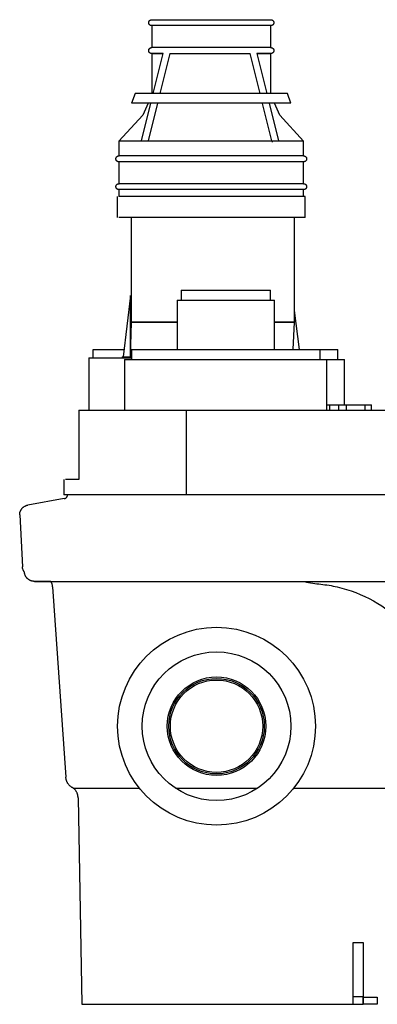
# Model space of a CAD drawing. Header units: millimetres. Extents: x -236 to 281, y 0 to 495.
# Tile 1 of 2: x -236 to -56, y 0 to 495. Entities that reach past the tile are written whole.
import ezdxf

# ---------------------------------------------------------------- set-up
doc = ezdxf.new("R2010")
doc.units = ezdxf.units.MM
doc.layers.add('Material 2', color=251, linetype='Continuous', true_color=0x505050)
doc.layers.add('Material 3', color=7, linetype='Continuous', true_color=0xe6e6e6)

msp = doc.modelspace()

# ---------------------------------------------------------------- linework, layer by layer
at = {"layer": 'Material 2'}
for p, q in [((-81.5, 301.67), (-80.01, 301.67)), ((-80.01, 301.67), (-75.48, 301.67)), ((-80.01, 298.93), (-80.01, 301.67)), ((-75.52, 301.67), (-73.59, 301.67)), ((-75.48, 298.93), (-75.48, 301.67)), ((-73.59, 301.67), (-71.56, 301.67)), ((-71.56, 301.67), (-62.25, 301.67)), ((-71.56, 298.93), (-71.56, 301.67)), ((-62.25, 301.67), (-59.08, 301.67)), ((-62.22, 298.93), (-62.22, 301.67)), ((-59.08, 298.93), (-59.08, 301.67))]:
    msp.add_line(p, q, dxfattribs=at)
at = {"layer": 'Material 3'}
for p, q in [((-169.66, 495.4), (-109.69, 495.4)), ((-169.66, 492.4), (-169.66, 481.37)), ((-109.79, 492.4), (-169.58, 492.4)), ((-109.69, 481.37), (-109.69, 492.4)), ((-109.79, 481.37), (-169.59, 481.37)), ((-169.66, 478.37), (-169.66, 458.3)), ((-163.92, 478.37), (-169.66, 478.37)), ((-168.88, 458.3), (-163.91, 478.37)), ((-160.56, 478.37), (-165.53, 458.3)), ((-160.56, 478.37), (-120.09, 478.37)), ((-115.12, 458.3), (-120.09, 478.37)), ((-116.73, 478.37), (-111.76, 458.3)), ((-109.69, 478.37), (-116.73, 478.37)), ((-109.69, 458.3), (-109.69, 478.37)), ((-178.05, 458.3), (-179.76, 453.32)), ((-139.68, 458.3), (-178.05, 458.3)), ((-101.31, 458.3), (-139.68, 458.3)), ((-99.6, 453.32), (-101.31, 458.3)), ((-139.68, 453.32), (-179.76, 453.32)), ((-174.76, 434.58), (-170.12, 453.3)), ((-171.47, 453.32), (-174.12, 447.37)), ((-166.77, 453.3), (-171.4, 434.59)), ((-99.6, 453.32), (-139.68, 453.32)), ((-109.2, 434.39), (-113.88, 453.3)), ((-110.52, 453.3), (-105.9, 434.65)), ((-105.23, 447.37), (-107.89, 453.32)), ((-174.12, 447.37), (-186.16, 434.34)), ((-93.2, 434.34), (-105.23, 447.37)), ((-186.16, 434.34), (-186.16, 426.88)), ((-93.2, 434.34), (-186.16, 434.34)), ((-109.14, 434.16), (-109.18, 434.34)), ((-109.17, 434.2), (-109.14, 434.16)), ((-109.14, 434.16), (-108.72, 434.16)), ((-93.2, 426.88), (-93.2, 434.34)), ((-93.2, 426.88), (-186.16, 426.88)), ((-186.16, 423.88), (-186.16, 412.88)), ((-93.2, 423.88), (-186.16, 423.88)), ((-93.2, 412.88), (-93.2, 423.88)), ((-93.2, 412.88), (-186.16, 412.88)), ((-186.96, 406.38), (-186.96, 395.9)), ((-186.16, 409.88), (-186.16, 406.38)), ((-93.2, 409.88), (-186.16, 409.88)), ((-92.4, 406.38), (-186.16, 406.38)), ((-93.2, 406.38), (-93.2, 409.88)), ((-92.4, 395.9), (-92.4, 406.38)), ((-92.4, 395.9), (-186.16, 395.9)), ((-179.87, 343.13), (-179.87, 395.9)), ((-97.73, 343.13), (-97.73, 395.9)), ((-154.89, 359.33), (-154.89, 354.33)), ((-154.89, 359.33), (-132.39, 359.33)), ((-132.39, 359.33), (-109.88, 359.33)), ((-109.88, 354.33), (-109.88, 359.33)), ((-180.26, 356.63), (-184.06, 325.74)), ((-180.26, 328.35), (-180.26, 356.63)), ((-156.89, 354.33), (-156.89, 329.4)), ((-156.89, 354.33), (-132.39, 354.33)), ((-132.39, 354.33), (-107.88, 354.33)), ((-107.88, 329.4), (-107.88, 354.33)), ((-95.31, 329.4), (-97.73, 349.13)), ((-180.33, 325.69), (-179.87, 343.13)), ((-156.9, 343.13), (-179.87, 343.13)), ((-179.87, 343.13), (-156.9, 343.13)), ((-97.73, 343.13), (-107.85, 343.13)), ((-107.85, 343.13), (-97.73, 343.13)), ((-98.52, 329.4), (-97.73, 343.13)), ((-199.29, 329.33), (-199.29, 325.33)), ((-183.62, 329.33), (-199.29, 329.33)), ((-180.23, 329.33), (-180.27, 329.33)), ((-179.84, 329.4), (-179.84, 324.4)), ((-179.84, 329.4), (-132.39, 329.4)), ((-132.39, 329.4), (-84.94, 329.4)), ((-84.94, 324.4), (-84.94, 329.4)), ((-84.91, 329.4), (-75.98, 329.4)), ((-75.98, 324.4), (-75.98, 329.4)), ((-201.31, 325.33), (-201.31, 298.93)), ((-201.31, 325.33), (-179.84, 325.33)), ((-184.5, 325.69), (-184.5, 325.33)), ((-184.5, 325.69), (-179.86, 325.69)), ((-184.06, 325.74), (-180.33, 325.74)), ((-183.27, 324.4), (-183.27, 298.93)), ((-183.27, 324.4), (-132.39, 324.4)), ((-132.39, 324.4), (-81.5, 324.4)), ((-81.5, 324.4), (-72.55, 324.4)), ((-81.5, 298.93), (-81.5, 324.4)), ((-72.55, 301.67), (-72.55, 324.4)), ((-206.26, 298.93), (-192.36, 298.93)), ((-206.26, 298.93), (-206.26, 264.11)), ((-192.36, 298.93), (-152.19, 298.93)), ((-152.19, 298.93), (196.84, 298.93)), ((-152.19, 256.38), (-152.19, 298.93)), ((-213.81, 264.11), (-213.81, 256.38)), ((-206.26, 264.11), (-213.05, 264.11)), ((-213.66, 254.42), (-232.06, 251.18)), ((-192.36, 256.38), (-213.81, 256.38)), ((-152.19, 256.38), (-192.36, 256.38)), ((196.84, 256.38), (-152.19, 256.38)), ((-236.1, 246.2), (-234.73, 220.19)), ((-219.55, 210.02), (-212.87, 114.22)), ((-209.09, 108.77), (-187.47, 108.77)), ((-187.47, 108.77), (-175.87, 108.77)), ((-157.65, 108.77), (-151.6, 108.77)), ((-151.6, 108.77), (-116.44, 108.77)), ((-98.2, 108.77), (-42.79, 108.77)), ((-206.7, 103.86), (-204.89, 0)), ((-68.29, 4), (-68.29, 31.1)), ((-68.29, 31.1), (-63.25, 31.1)), ((-63.25, 31.1), (-63.25, 4)), ((-204.89, 0), (-183.36, 0)), ((-183.36, 0), (-150.97, 0)), ((-150.97, 0), (-68.39, 0)), ((-68.29, 0), (-68.29, 4)), ((-68.29, 4), (-63.25, 4)), ((-68.29, 0), (-63.25, 0)), ((-63.25, 4), (-63.25, 0)), ((-63.25, 3.56), (-56.11, 3.56)), ((-63.25, 0), (-63.25, 3.56)), ((-56.11, 0), (-63.25, 0)), ((-56.11, 3.56), (-56.11, 0))]:
    msp.add_line(p, q, dxfattribs=at)
at = {"layer": 'Material 3', "flags": 128}
for points in [[(-169.66, 492.4), (-169.72, 492.4), (-169.78, 492.41), (-169.84, 492.41), (-169.9, 492.42), (-169.96, 492.43), (-170.02, 492.44), (-170.08, 492.46), (-170.14, 492.48), (-170.19, 492.5), (-170.25, 492.52), (-170.3, 492.54), (-170.36, 492.57), (-170.41, 492.6), (-170.46, 492.63), (-170.51, 492.66), (-170.56, 492.7), (-170.61, 492.74), (-170.65, 492.77), (-170.7, 492.81), (-170.74, 492.86), (-170.78, 492.9), (-170.82, 492.95), (-170.86, 492.99), (-170.89, 493.04), (-170.93, 493.09), (-170.96, 493.14), (-170.99, 493.19), (-171.01, 493.25), (-171.04, 493.3), (-171.06, 493.36), (-171.08, 493.41), (-171.1, 493.47), (-171.12, 493.53), (-171.13, 493.59), (-171.14, 493.65), (-171.15, 493.71), (-171.16, 493.77), (-171.16, 493.82), (-171.16, 493.88), (-171.16, 493.94), (-171.16, 494), (-171.15, 494.06), (-171.15, 494.12), (-171.14, 494.18), (-171.12, 494.24), (-171.11, 494.3), (-171.09, 494.36), (-171.07, 494.41), (-171.05, 494.47), (-171.03, 494.52), (-171, 494.58), (-170.97, 494.63), (-170.94, 494.68), (-170.91, 494.73), (-170.88, 494.78), (-170.84, 494.83), (-170.8, 494.88), (-170.76, 494.92), (-170.72, 494.97), (-170.68, 495.01), (-170.63, 495.05), (-170.58, 495.08), (-170.54, 495.12), (-170.49, 495.15), (-170.44, 495.19), (-170.38, 495.22), (-170.33, 495.24), (-170.28, 495.27), (-170.22, 495.29), (-170.17, 495.31), (-170.11, 495.33), (-170.05, 495.35), (-169.99, 495.36), (-169.93, 495.38), (-169.88, 495.39), (-169.82, 495.39), (-169.76, 495.4), (-169.7, 495.4), (-169.66, 495.4)], [(-109.69, 495.4), (-109.63, 495.4), (-109.57, 495.4), (-109.51, 495.39), (-109.46, 495.38), (-109.4, 495.37), (-109.34, 495.36), (-109.28, 495.34), (-109.22, 495.32), (-109.17, 495.3), (-109.11, 495.28), (-109.06, 495.26), (-109, 495.23), (-108.95, 495.2), (-108.9, 495.17), (-108.85, 495.14), (-108.8, 495.1), (-108.75, 495.07), (-108.71, 495.03), (-108.66, 494.99), (-108.62, 494.95), (-108.58, 494.9), (-108.54, 494.86), (-108.5, 494.81), (-108.47, 494.76), (-108.43, 494.71), (-108.4, 494.66), (-108.37, 494.61), (-108.34, 494.55), (-108.32, 494.5), (-108.3, 494.44), (-108.28, 494.39), (-108.26, 494.33), (-108.24, 494.27), (-108.23, 494.21), (-108.22, 494.16), (-108.21, 494.1), (-108.2, 494.04), (-108.2, 493.98), (-108.19, 493.92), (-108.2, 493.86), (-108.2, 493.8), (-108.2, 493.74), (-108.21, 493.68), (-108.22, 493.62), (-108.23, 493.56), (-108.25, 493.5), (-108.27, 493.44), (-108.29, 493.39), (-108.31, 493.33), (-108.33, 493.28), (-108.36, 493.22), (-108.39, 493.17), (-108.42, 493.12), (-108.45, 493.07), (-108.48, 493.02), (-108.52, 492.97), (-108.56, 492.92), (-108.6, 492.88), (-108.64, 492.84), (-108.68, 492.8), (-108.73, 492.76), (-108.77, 492.72), (-108.82, 492.68), (-108.87, 492.65), (-108.92, 492.62), (-108.97, 492.59), (-109.03, 492.56), (-109.08, 492.53), (-109.14, 492.51), (-109.19, 492.49), (-109.25, 492.47), (-109.31, 492.45), (-109.36, 492.44), (-109.42, 492.43), (-109.48, 492.42), (-109.54, 492.41), (-109.6, 492.4), (-109.66, 492.4), (-109.69, 492.4)], [(-169.58, 492.4), (-169.63, 492.4), (-169.66, 492.4), (-169.66, 492.4)], [(-109.69, 492.4), (-109.72, 492.4), (-109.79, 492.4)], [(-169.66, 478.37), (-169.72, 478.37), (-169.78, 478.37), (-169.84, 478.38), (-169.9, 478.39), (-169.96, 478.4), (-170.02, 478.41), (-170.08, 478.42), (-170.14, 478.44), (-170.19, 478.46), (-170.25, 478.48), (-170.3, 478.51), (-170.36, 478.54), (-170.41, 478.56), (-170.46, 478.6), (-170.51, 478.63), (-170.56, 478.66), (-170.61, 478.7), (-170.65, 478.74), (-170.7, 478.78), (-170.74, 478.82), (-170.78, 478.87), (-170.82, 478.91), (-170.86, 478.96), (-170.89, 479.01), (-170.93, 479.06), (-170.96, 479.11), (-170.99, 479.16), (-171.01, 479.21), (-171.04, 479.27), (-171.06, 479.32), (-171.08, 479.38), (-171.1, 479.44), (-171.12, 479.49), (-171.13, 479.55), (-171.14, 479.61), (-171.15, 479.67), (-171.16, 479.73), (-171.16, 479.79), (-171.16, 479.85), (-171.16, 479.91), (-171.16, 479.97), (-171.16, 480.03), (-171.15, 480.09), (-171.14, 480.15), (-171.13, 480.21), (-171.11, 480.27), (-171.09, 480.32), (-171.07, 480.38), (-171.05, 480.44), (-171.03, 480.49), (-171, 480.55), (-170.97, 480.6), (-170.94, 480.65), (-170.91, 480.7), (-170.88, 480.75), (-170.84, 480.8), (-170.8, 480.84), (-170.76, 480.89), (-170.72, 480.93), (-170.68, 480.97), (-170.63, 481.01), (-170.59, 481.05), (-170.54, 481.09), (-170.49, 481.12), (-170.44, 481.15), (-170.39, 481.18), (-170.33, 481.21), (-170.28, 481.24), (-170.22, 481.26), (-170.17, 481.28), (-170.11, 481.3), (-170.05, 481.32), (-169.99, 481.33), (-169.93, 481.34), (-169.88, 481.35), (-169.82, 481.36), (-169.76, 481.36), (-169.7, 481.37), (-169.66, 481.37)], [(-169.66, 481.37), (-169.64, 481.37), (-169.59, 481.37)], [(-109.79, 481.37), (-109.73, 481.37), (-109.7, 481.37), (-109.69, 481.37)], [(-109.69, 481.37), (-109.63, 481.37), (-109.57, 481.36), (-109.51, 481.36), (-109.46, 481.35), (-109.4, 481.34), (-109.34, 481.32), (-109.28, 481.31), (-109.22, 481.29), (-109.17, 481.27), (-109.11, 481.25), (-109.06, 481.22), (-109, 481.2), (-108.95, 481.17), (-108.9, 481.14), (-108.85, 481.11), (-108.8, 481.07), (-108.75, 481.03), (-108.7, 481), (-108.66, 480.95), (-108.62, 480.91), (-108.58, 480.87), (-108.54, 480.82), (-108.5, 480.78), (-108.46, 480.73), (-108.43, 480.68), (-108.4, 480.63), (-108.37, 480.57), (-108.34, 480.52), (-108.32, 480.47), (-108.3, 480.41), (-108.27, 480.35), (-108.26, 480.3), (-108.24, 480.24), (-108.23, 480.18), (-108.22, 480.12), (-108.21, 480.06), (-108.2, 480), (-108.2, 479.94), (-108.19, 479.88), (-108.19, 479.82), (-108.2, 479.76), (-108.2, 479.7), (-108.21, 479.64), (-108.22, 479.58), (-108.23, 479.53), (-108.25, 479.47), (-108.26, 479.41), (-108.28, 479.35), (-108.31, 479.3), (-108.33, 479.24), (-108.36, 479.19), (-108.38, 479.14), (-108.41, 479.08), (-108.45, 479.03), (-108.48, 478.98), (-108.52, 478.94), (-108.56, 478.89), (-108.6, 478.84), (-108.64, 478.8), (-108.68, 478.76), (-108.73, 478.72), (-108.77, 478.68), (-108.82, 478.65), (-108.87, 478.61), (-108.92, 478.58), (-108.97, 478.55), (-109.03, 478.52), (-109.08, 478.5), (-109.14, 478.47), (-109.19, 478.45), (-109.25, 478.43), (-109.31, 478.42), (-109.36, 478.4), (-109.42, 478.39), (-109.48, 478.38), (-109.54, 478.37), (-109.6, 478.37), (-109.66, 478.37), (-109.69, 478.37)], [(-169.58, 478.37), (-169.63, 478.37), (-169.66, 478.37), (-169.66, 478.37)], [(-169.66, 478.37), (-169.64, 478.37), (-169.57, 478.37), (-169.45, 478.37), (-169.28, 478.37), (-169.07, 478.37), (-168.8, 478.37), (-168.5, 478.37), (-168.14, 478.37), (-167.74, 478.37), (-167.3, 478.37), (-166.81, 478.37), (-166.28, 478.37), (-165.7, 478.37), (-165.08, 478.37), (-164.43, 478.37), (-163.91, 478.37)], [(-116.73, 478.37), (-116.57, 478.37), (-115.82, 478.37), (-115.12, 478.37), (-114.45, 478.37), (-113.82, 478.37), (-113.23, 478.37), (-112.69, 478.37), (-112.19, 478.37), (-111.73, 478.37), (-111.32, 478.37), (-110.95, 478.37), (-110.63, 478.37), (-110.36, 478.37), (-110.13, 478.37), (-109.95, 478.37), (-109.82, 478.37), (-109.73, 478.37), (-109.7, 478.37), (-109.69, 478.37)], [(-109.69, 478.37), (-109.72, 478.37), (-109.79, 478.37)], [(-186.16, 423.88), (-186.22, 423.89), (-186.28, 423.89), (-186.34, 423.9), (-186.4, 423.9), (-186.46, 423.91), (-186.52, 423.93), (-186.58, 423.94), (-186.63, 423.96), (-186.69, 423.98), (-186.75, 424), (-186.8, 424.03), (-186.86, 424.05), (-186.91, 424.08), (-186.96, 424.11), (-187.01, 424.15), (-187.06, 424.18), (-187.11, 424.22), (-187.15, 424.26), (-187.2, 424.3), (-187.24, 424.34), (-187.28, 424.38), (-187.32, 424.43), (-187.36, 424.48), (-187.39, 424.52), (-187.42, 424.57), (-187.46, 424.62), (-187.49, 424.68), (-187.51, 424.73), (-187.54, 424.79), (-187.56, 424.84), (-187.58, 424.9), (-187.6, 424.95), (-187.62, 425.01), (-187.63, 425.07), (-187.64, 425.13), (-187.65, 425.19), (-187.66, 425.25), (-187.66, 425.31), (-187.66, 425.37), (-187.66, 425.43), (-187.66, 425.49), (-187.65, 425.55), (-187.65, 425.61), (-187.64, 425.67), (-187.62, 425.73), (-187.61, 425.78), (-187.59, 425.84), (-187.57, 425.9), (-187.55, 425.95), (-187.53, 426.01), (-187.5, 426.06), (-187.47, 426.12), (-187.44, 426.17), (-187.41, 426.22), (-187.38, 426.27), (-187.34, 426.31), (-187.3, 426.36), (-187.26, 426.41), (-187.22, 426.45), (-187.18, 426.49), (-187.13, 426.53), (-187.08, 426.57), (-187.04, 426.6), (-186.99, 426.64), (-186.94, 426.67), (-186.88, 426.7), (-186.83, 426.73), (-186.78, 426.75), (-186.72, 426.78), (-186.67, 426.8), (-186.61, 426.82), (-186.55, 426.83), (-186.49, 426.85), (-186.43, 426.86), (-186.37, 426.87), (-186.31, 426.88), (-186.25, 426.88), (-186.2, 426.88), (-186.16, 426.88)], [(-186.16, 426.88), (-186.13, 426.88), (-186.07, 426.88)], [(-93.29, 426.88), (-93.26, 426.88), (-93.2, 426.88), (-93.2, 426.88)], [(-93.2, 426.88), (-93.14, 426.88), (-93.08, 426.88), (-93.02, 426.87), (-92.96, 426.87), (-92.9, 426.85), (-92.84, 426.84), (-92.78, 426.83), (-92.72, 426.81), (-92.67, 426.79), (-92.61, 426.77), (-92.56, 426.74), (-92.5, 426.71), (-92.45, 426.69), (-92.4, 426.66), (-92.35, 426.62), (-92.3, 426.59), (-92.25, 426.55), (-92.21, 426.51), (-92.16, 426.47), (-92.12, 426.43), (-92.08, 426.39), (-92.04, 426.34), (-92, 426.29), (-91.97, 426.24), (-91.93, 426.19), (-91.9, 426.14), (-91.87, 426.09), (-91.85, 426.04), (-91.82, 425.98), (-91.8, 425.93), (-91.78, 425.87), (-91.76, 425.81), (-91.74, 425.76), (-91.73, 425.7), (-91.72, 425.64), (-91.71, 425.58), (-91.7, 425.52), (-91.7, 425.46), (-91.7, 425.4), (-91.7, 425.34), (-91.7, 425.28), (-91.7, 425.22), (-91.71, 425.16), (-91.72, 425.1), (-91.73, 425.04), (-91.75, 424.99), (-91.77, 424.93), (-91.79, 424.87), (-91.81, 424.82), (-91.83, 424.76), (-91.86, 424.71), (-91.89, 424.65), (-91.92, 424.6), (-91.95, 424.55), (-91.98, 424.5), (-92.02, 424.45), (-92.06, 424.41), (-92.1, 424.36), (-92.14, 424.32), (-92.18, 424.28), (-92.23, 424.24), (-92.27, 424.2), (-92.32, 424.16), (-92.37, 424.13), (-92.42, 424.1), (-92.47, 424.07), (-92.53, 424.04), (-92.58, 424.02), (-92.64, 423.99), (-92.69, 423.97), (-92.75, 423.95), (-92.81, 423.94), (-92.87, 423.92), (-92.92, 423.91), (-92.98, 423.9), (-93.04, 423.89), (-93.1, 423.89), (-93.16, 423.88), (-93.2, 423.88)], [(-186.07, 423.88), (-186.1, 423.88), (-186.16, 423.88), (-186.16, 423.88)], [(-93.2, 423.88), (-93.23, 423.88), (-93.29, 423.88)], [(-186.16, 409.88), (-186.22, 409.89), (-186.28, 409.89), (-186.34, 409.9), (-186.4, 409.9), (-186.46, 409.91), (-186.52, 409.93), (-186.58, 409.94), (-186.63, 409.96), (-186.69, 409.98), (-186.75, 410), (-186.8, 410.03), (-186.86, 410.05), (-186.91, 410.08), (-186.96, 410.11), (-187.01, 410.15), (-187.06, 410.18), (-187.11, 410.22), (-187.15, 410.26), (-187.2, 410.3), (-187.24, 410.34), (-187.28, 410.38), (-187.32, 410.43), (-187.36, 410.48), (-187.39, 410.52), (-187.42, 410.57), (-187.46, 410.62), (-187.49, 410.68), (-187.51, 410.73), (-187.54, 410.79), (-187.56, 410.84), (-187.58, 410.9), (-187.6, 410.95), (-187.62, 411.01), (-187.63, 411.07), (-187.64, 411.13), (-187.65, 411.19), (-187.66, 411.25), (-187.66, 411.31), (-187.66, 411.37), (-187.66, 411.43), (-187.66, 411.49), (-187.65, 411.55), (-187.65, 411.61), (-187.64, 411.67), (-187.62, 411.73), (-187.61, 411.78), (-187.59, 411.84), (-187.57, 411.9), (-187.55, 411.95), (-187.53, 412.01), (-187.5, 412.06), (-187.47, 412.12), (-187.44, 412.17), (-187.41, 412.22), (-187.38, 412.27), (-187.34, 412.31), (-187.3, 412.36), (-187.26, 412.41), (-187.22, 412.45), (-187.18, 412.49), (-187.13, 412.53), (-187.08, 412.57), (-187.04, 412.6), (-186.99, 412.64), (-186.94, 412.67), (-186.88, 412.7), (-186.83, 412.73), (-186.78, 412.75), (-186.72, 412.78), (-186.67, 412.8), (-186.61, 412.82), (-186.55, 412.83), (-186.49, 412.85), (-186.43, 412.86), (-186.37, 412.87), (-186.31, 412.88), (-186.25, 412.88), (-186.2, 412.88), (-186.16, 412.88)], [(-186.16, 412.88), (-186.13, 412.88), (-186.07, 412.88)], [(-93.29, 412.88), (-93.26, 412.88), (-93.2, 412.88), (-93.2, 412.88)], [(-93.2, 412.88), (-93.14, 412.88), (-93.08, 412.88), (-93.02, 412.87), (-92.96, 412.87), (-92.9, 412.85), (-92.84, 412.84), (-92.78, 412.83), (-92.72, 412.81), (-92.67, 412.79), (-92.61, 412.77), (-92.56, 412.74), (-92.5, 412.71), (-92.45, 412.69), (-92.4, 412.66), (-92.35, 412.62), (-92.3, 412.59), (-92.25, 412.55), (-92.21, 412.51), (-92.16, 412.47), (-92.12, 412.43), (-92.08, 412.39), (-92.04, 412.34), (-92, 412.29), (-91.97, 412.24), (-91.93, 412.19), (-91.9, 412.14), (-91.87, 412.09), (-91.85, 412.04), (-91.82, 411.98), (-91.8, 411.93), (-91.78, 411.87), (-91.76, 411.81), (-91.74, 411.76), (-91.73, 411.7), (-91.72, 411.64), (-91.71, 411.58), (-91.7, 411.52), (-91.7, 411.46), (-91.7, 411.4), (-91.7, 411.34), (-91.7, 411.28), (-91.7, 411.22), (-91.71, 411.16), (-91.72, 411.1), (-91.73, 411.04), (-91.75, 410.99), (-91.77, 410.93), (-91.79, 410.87), (-91.81, 410.82), (-91.83, 410.76), (-91.86, 410.71), (-91.89, 410.65), (-91.92, 410.6), (-91.95, 410.55), (-91.98, 410.5), (-92.02, 410.45), (-92.06, 410.41), (-92.1, 410.36), (-92.14, 410.32), (-92.18, 410.28), (-92.23, 410.24), (-92.27, 410.2), (-92.32, 410.16), (-92.37, 410.13), (-92.42, 410.1), (-92.47, 410.07), (-92.53, 410.04), (-92.58, 410.02), (-92.64, 409.99), (-92.69, 409.97), (-92.75, 409.95), (-92.81, 409.94), (-92.87, 409.92), (-92.92, 409.91), (-92.98, 409.9), (-93.04, 409.89), (-93.1, 409.89), (-93.16, 409.88), (-93.2, 409.88)], [(-186.07, 409.88), (-186.1, 409.88), (-186.16, 409.88), (-186.16, 409.88)], [(-93.2, 409.88), (-93.23, 409.88), (-93.29, 409.88)], [(-213.66, 254.42), (-213.59, 254.44), (-213.51, 254.45), (-213.43, 254.48), (-213.36, 254.5), (-213.28, 254.53), (-213.21, 254.56), (-213.13, 254.59), (-213.06, 254.63), (-212.99, 254.67), (-212.93, 254.71), (-212.86, 254.75), (-212.8, 254.8), (-212.73, 254.85), (-212.67, 254.9), (-212.62, 254.96), (-212.56, 255.02), (-212.51, 255.07), (-212.45, 255.14), (-212.41, 255.2), (-212.36, 255.26), (-212.32, 255.33), (-212.28, 255.4), (-212.24, 255.47), (-212.2, 255.54), (-212.17, 255.61), (-212.14, 255.69), (-212.11, 255.76), (-212.09, 255.84), (-212.07, 255.92), (-212.05, 255.99), (-212.04, 256.07), (-212.03, 256.15), (-212.02, 256.23), (-212.02, 256.31), (-212.02, 256.38)], [(-236.1, 246.2), (-236.1, 246.4), (-236.09, 246.59), (-236.07, 246.79), (-236.05, 246.99), (-236.02, 247.18), (-235.98, 247.38), (-235.94, 247.57), (-235.88, 247.76), (-235.82, 247.95), (-235.75, 248.13), (-235.67, 248.31), (-235.59, 248.49), (-235.5, 248.67), (-235.4, 248.84), (-235.3, 249.01), (-235.19, 249.17), (-235.07, 249.33), (-234.95, 249.49), (-234.82, 249.64), (-234.68, 249.78), (-234.54, 249.92), (-234.39, 250.05), (-234.24, 250.18), (-234.08, 250.3), (-233.92, 250.41), (-233.76, 250.52), (-233.59, 250.62), (-233.41, 250.71), (-233.23, 250.8), (-233.05, 250.88), (-232.87, 250.95), (-232.68, 251.02), (-232.49, 251.08), (-232.3, 251.13), (-232.11, 251.17), (-232.06, 251.18)], [(-233.71, 217.38), (-233.83, 217.55), (-233.95, 217.73), (-234.05, 217.91), (-234.16, 218.1), (-234.25, 218.29), (-234.33, 218.49), (-234.41, 218.68), (-234.48, 218.88), (-234.54, 219.09), (-234.6, 219.29), (-234.64, 219.5), (-234.68, 219.71), (-234.71, 219.92), (-234.73, 220.13), (-234.73, 220.19)], [(-228.7, 212.8), (-228.9, 212.8), (-229.11, 212.82), (-229.31, 212.84), (-229.5, 212.86), (-229.7, 212.9), (-229.9, 212.94), (-230.09, 213), (-230.28, 213.06), (-230.47, 213.12), (-230.66, 213.2), (-230.84, 213.28), (-231.02, 213.37), (-231.2, 213.46), (-231.37, 213.57), (-231.54, 213.68), (-231.7, 213.79), (-231.86, 213.92), (-232.02, 214.05), (-232.17, 214.18), (-232.31, 214.32), (-232.45, 214.47), (-232.58, 214.62), (-232.7, 214.78), (-232.82, 214.94), (-232.93, 215.11), (-233.04, 215.28), (-233.14, 215.46), (-233.23, 215.64), (-233.31, 215.82), (-233.39, 216), (-233.46, 216.19), (-233.52, 216.38), (-233.57, 216.58), (-233.62, 216.77), (-233.66, 216.97), (-233.69, 217.17), (-233.71, 217.37), (-233.71, 217.38)], [(-220.5, 212.8), (-221.5, 212.8), (-225.81, 212.8), (-228.19, 212.8), (-228.7, 212.8)], [(-228.7, 212.8), (-227.73, 212.8), (-224.83, 212.8), (-219.98, 212.8), (-213.21, 212.8), (-207.08, 212.8)], [(-219.55, 210.02), (-219.56, 210.21), (-219.57, 210.4), (-219.6, 210.59), (-219.63, 210.78), (-219.66, 210.96), (-219.71, 211.15), (-219.76, 211.33), (-219.82, 211.51), (-219.89, 211.69), (-219.96, 211.87), (-220.04, 212.04), (-220.13, 212.21), (-220.22, 212.37), (-220.32, 212.53), (-220.43, 212.69), (-220.51, 212.8)], [(-207.08, 212.8), (-206.56, 212.8), (-205.94, 212.8), (-205.22, 212.8), (-204.41, 212.8), (-203.51, 212.8), (-202.51, 212.8), (-201.41, 212.8), (-200.23, 212.8), (-198.96, 212.8), (-197.61, 212.8), (-196.17, 212.8), (-194.65, 212.8), (-193.05, 212.8), (-191.38, 212.8), (-189.63, 212.8), (-187.81, 212.8), (-185.93, 212.8), (-183.97, 212.8), (-181.96, 212.8), (-179.89, 212.8), (-177.76, 212.8), (-175.58, 212.8), (-173.36, 212.8), (-171.08, 212.8), (-168.77, 212.8), (-166.42, 212.8), (-164.03, 212.8), (-161.62, 212.8), (-159.18, 212.8), (-156.72, 212.8), (-155.01, 212.8)], [(-155.01, 212.8), (-109.17, 212.8), (-63.12, 212.8), (-16.94, 212.8), (29.32, 212.8), (75.56, 212.8), (121.71, 212.8), (167.71, 212.8), (200.24, 212.8)], [(-209.09, 108.77), (-209.33, 108.88), (-209.56, 109.01), (-209.78, 109.14), (-210, 109.28), (-210.21, 109.42), (-210.42, 109.58), (-210.62, 109.75), (-210.81, 109.92), (-211, 110.1), (-211.18, 110.29), (-211.35, 110.48), (-211.52, 110.68), (-211.67, 110.89), (-211.82, 111.11), (-211.96, 111.33), (-212.09, 111.55), (-212.21, 111.78), (-212.32, 112.01), (-212.42, 112.25), (-212.51, 112.5), (-212.59, 112.74), (-212.67, 112.99), (-212.73, 113.24), (-212.78, 113.5), (-212.82, 113.75), (-212.86, 114.01), (-212.87, 114.22)], [(-206.7, 103.86), (-206.71, 104.12), (-206.73, 104.38), (-206.76, 104.63), (-206.8, 104.89), (-206.85, 105.14), (-206.91, 105.39), (-206.98, 105.64), (-207.06, 105.89), (-207.15, 106.13), (-207.25, 106.37), (-207.36, 106.6), (-207.48, 106.83), (-207.61, 107.06), (-207.75, 107.28), (-207.89, 107.49), (-208.05, 107.7), (-208.21, 107.9), (-208.38, 108.09), (-208.56, 108.28), (-208.74, 108.46), (-208.93, 108.64), (-209.09, 108.77)]]:
    msp.add_lwpolyline(points, dxfattribs=at)
at = {"layer": 'Material 3'}
for radius in [49.79, 37.4, 24.79, 24.02, 23.23]:
    msp.add_circle((-137.02, 139.93), radius, dxfattribs=at)
msp.add_open_spline([(-92.77, 212.8), (-90.02, 211.79), (-84.5, 211.54), (-79.04, 210.64), (-76.35, 210.02)], degree=3, dxfattribs=at)
msp.add_open_spline([(-76.35, 210.02), (-69.96, 208.56), (-57.6, 203.8), (-40.04, 190.39), (-26.53, 169.98), (-22.91, 152.58), (-22.78, 143.86)], degree=3, knots=[-1, -1, -1, -1, -0.785714, -0.571429, -0.285714, 0, 0, 0, 0], dxfattribs=at)

doc.saveas('drawing.dxf')
